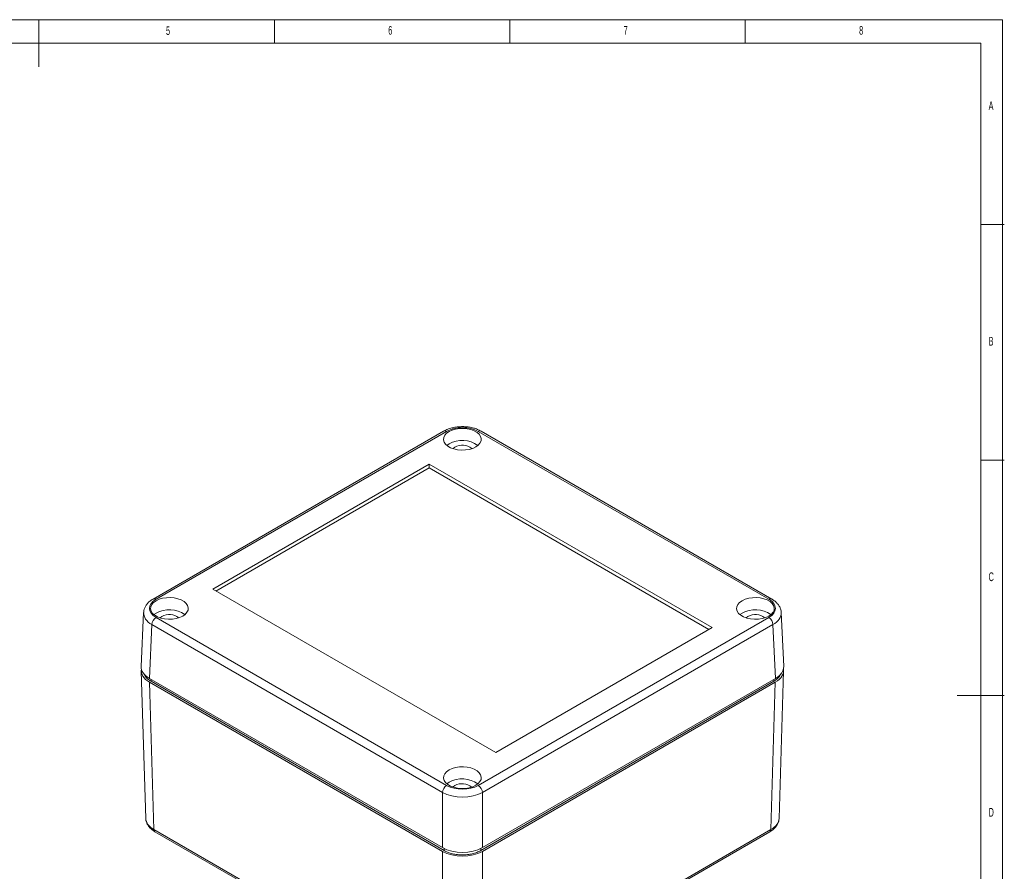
# Model space of a CAD drawing. Header units: millimetres. Extents: x 5 to 415, y 5 to 292.
# Tile 3 of 3: x 206 to 415, y 111 to 292. Entities that reach past the tile are written whole.
import ezdxf

# ---------------------------------------------------------------- set-up
doc = ezdxf.new("R2010")
doc.units = ezdxf.units.MM
doc.layers.add('LAYER_1', color=179, linetype='Continuous', lineweight=15)
doc.styles.add('SLDTEXTSTYLE1', font='TXT', dxfattribs={"width": 0.605})

msp = doc.modelspace()

# ---------------------------------------------------------------- linework, layer by layer
at = {"color": 7, "linetype": 'Continuous', "lineweight": 15}
for p, q in [((295.937, 204.64), (234.227, 169.016)), ((296.562, 204.579), (234.852, 168.954)), ((364.988, 168.954), (303.277, 204.579)), ((365.613, 169.016), (303.902, 204.64)), ((297.091, 201.957), (296.622, 201.631)), ((292.849, 197.631), (246.887, 171.098)), ((292.849, 196.855), (247.559, 170.71)), ((352.953, 162.933), (292.849, 197.631)), ((292.849, 196.855), (292.849, 197.631)), ((352.281, 162.546), (292.849, 196.855)), ((246.887, 171.098), (306.991, 136.4)), ((232.214, 166.123), (231.695, 154.695)), ((234.866, 166.035), (234.396, 165.709)), ((359.317, 166.035), (358.847, 165.709)), ((368.144, 154.695), (367.626, 166.123)), ((233.968, 163.573), (233.45, 152.156)), ((295.679, 127.948), (233.968, 163.573)), ((234.852, 165.077), (296.562, 129.452)), ((303.277, 129.452), (364.988, 165.077)), ((365.871, 163.573), (304.161, 127.948)), ((366.389, 152.156), (365.871, 163.573)), ((306.991, 136.4), (352.953, 162.933)), ((231.719, 153.727), (232.665, 122.433)), ((367.174, 122.433), (368.12, 153.727)), ((233.45, 152.156), (295.679, 116.232)), ((233.476, 151.339), (295.678, 115.43)), ((233.476, 151.339), (234.422, 120.051)), ((233.805, 151.543), (296.031, 115.62)), ((303.808, 115.62), (366.035, 151.543)), ((304.161, 116.232), (366.389, 152.156)), ((304.162, 115.43), (366.364, 151.339)), ((365.418, 120.051), (366.364, 151.339)), ((297.091, 130.113), (296.622, 129.787)), ((295.679, 116.232), (295.679, 127.948)), ((304.161, 127.948), (304.161, 116.232)), ((234.422, 120.051), (295.678, 84.689)), ((234.629, 119.607), (295.885, 84.245)), ((303.955, 84.245), (365.211, 119.607)), ((304.162, 84.689), (365.418, 120.051)), ((295.678, 84.689), (295.678, 115.43)), ((304.162, 115.43), (304.162, 84.689))]:
    msp.add_line(p, q, dxfattribs=at)
at = {"color": 8, "linetype": 'Continuous', "lineweight": 15}
for p, q in [((233.805, 151.543), (233.805, 151.951)), ((366.035, 151.543), (366.035, 151.951)), ((296.031, 115.62), (296.031, 116.044)), ((303.808, 115.62), (303.808, 116.044))]:
    msp.add_line(p, q, dxfattribs=at)
at = {"color": 7, "linetype": 'Continuous', "lineweight": 15, "flags": 128}
for points in [[(297.091, 204.57), (296.565, 204.195), (296.185, 203.765), (295.969, 203.299), (295.925, 202.817), (296.056, 202.34), (296.356, 201.889), (296.811, 201.484), (297.402, 201.143), (298.104, 200.88), (298.884, 200.707), (299.71, 200.631), (300.545, 200.657), (301.353, 200.782), (302.098, 201.001), (302.748, 201.305), (303.274, 201.68), (303.654, 202.11), (303.871, 202.576), (303.914, 203.058), (303.783, 203.535), (303.484, 203.986), (303.028, 204.391), (302.437, 204.732), (301.736, 204.995), (300.955, 205.168), (300.129, 205.243), (299.294, 205.218), (298.486, 205.093), (297.741, 204.874), (297.091, 204.57)], [(297.932, 200.933), (297.959, 200.961), (298.329, 201.243)], [(234.866, 168.648), (234.34, 168.273), (233.96, 167.843), (233.744, 167.377), (233.7, 166.895), (233.831, 166.418), (234.13, 165.967), (234.586, 165.562), (235.177, 165.221), (235.878, 164.958), (236.659, 164.785), (237.485, 164.71), (238.32, 164.735), (239.128, 164.86), (239.873, 165.079), (240.523, 165.383), (241.049, 165.758), (241.429, 166.188), (241.645, 166.654), (241.689, 167.136), (241.558, 167.613), (241.258, 168.064), (240.803, 168.469), (240.212, 168.81), (239.51, 169.073), (238.73, 169.246), (237.904, 169.321), (237.069, 169.296), (236.261, 169.171), (235.516, 168.952), (234.866, 168.648)], [(359.317, 168.648), (358.79, 168.273), (358.411, 167.843), (358.194, 167.377), (358.151, 166.895), (358.281, 166.418), (358.581, 165.967), (359.037, 165.562), (359.628, 165.221), (360.329, 164.958), (361.11, 164.785), (361.936, 164.71), (362.771, 164.735), (363.579, 164.86), (364.324, 165.079), (364.974, 165.383), (365.5, 165.758), (365.879, 166.188), (366.096, 166.654), (366.14, 167.136), (366.009, 167.613), (365.709, 168.064), (365.254, 168.469), (364.662, 168.81), (363.961, 169.073), (363.18, 169.246), (362.355, 169.321), (361.519, 169.296), (360.712, 169.171), (359.967, 168.952), (359.317, 168.648)], [(235.707, 165.012), (235.733, 165.039), (236.103, 165.321)], [(360.158, 165.012), (360.184, 165.039), (360.554, 165.321)], [(297.091, 132.726), (296.565, 132.351), (296.185, 131.921), (295.969, 131.455), (295.925, 130.973), (296.056, 130.496), (296.356, 130.045), (296.811, 129.64), (297.402, 129.299), (298.104, 129.036), (298.884, 128.863), (299.71, 128.788), (300.545, 128.813), (301.353, 128.938), (302.098, 129.157), (302.748, 129.461), (303.274, 129.836), (303.654, 130.266), (303.871, 130.732), (303.914, 131.214), (303.783, 131.691), (303.484, 132.142), (303.028, 132.547), (302.437, 132.888), (301.736, 133.151), (300.955, 133.324), (300.129, 133.4), (299.294, 133.374), (298.486, 133.249), (297.741, 133.03), (297.091, 132.726)], [(297.932, 129.09), (297.959, 129.117), (298.329, 129.399)]]:
    msp.add_lwpolyline(points, dxfattribs=at)
at = {"color": 8, "linetype": 'Continuous', "lineweight": 15}
for centre, radius, start, end in [((296.197, 204.08), 0.618, 53.79827, 114.89143), ((303.642, 204.08), 0.618, 65.10857, 126.20173), ((234.487, 168.455), 0.618, 53.80252, 114.85759), ((365.353, 168.455), 0.618, 65.14105, 126.19954), ((234.915, 120.011), 0.495, 175.3924, 234.64182), ((364.924, 120.011), 0.495, 305.35818, 4.6076)]:
    msp.add_arc(centre, radius, start, end, dxfattribs=at)
at = {"color": 7, "linetype": 'Continuous', "lineweight": 15}
for centre, radius, start, end in [((299.889, 196.809), 5.86, 55.38223, 118.51954), ((299.896, 198.519), 3.143, 50.20512, 119.90847), ((237.664, 160.887), 5.86, 55.38223, 118.51954), ((237.67, 162.597), 3.143, 50.20512, 119.90847), ((362.114, 160.887), 5.86, 55.38224, 118.51952), ((362.121, 162.597), 3.143, 50.20512, 119.90847), ((235.893, 163.454), 1.928, 122.67428, 176.45965), ((363.947, 163.454), 1.928, 3.54035, 57.32572), ((299.889, 124.965), 5.86, 55.38224, 118.51952), ((299.896, 126.675), 3.143, 50.20512, 119.90847), ((297.603, 127.829), 1.928, 122.67428, 176.45965), ((302.236, 127.829), 1.928, 3.54035, 57.32572)]:
    msp.add_arc(centre, radius, start, end, dxfattribs=at)
for centre, major_axis, ratio, start_param, end_param in [((299.92, 202.638), (4.75, 0), 0.5776834, 0.7857408, 2.3558519), ((238.214, 167.015), (4.753, 0), 0.5768923, 2.3565371, 3.9266482), ((361.626, 167.015), (4.753, 0), 0.5768923, 5.4981298, 7.0682409), ((361.626, 165.995), (6.002, 0.057), 0.5770227, 0.0207141, 0.0372013), ((237.72, 153.788), (6.002, 0), 0.5771119, 3.0413315, 3.9268385), ((237.697, 154.604), (6.004, 0), 0.5768923, 3.1154349, 3.9266482), ((362.119, 153.788), (6.002, 0), 0.5771119, 5.4979394, 6.3834465), ((362.142, 154.604), (6.004, 0), 0.5768923, 5.4981298, 6.3093431), ((299.92, 130.373), (6, 0), 0.5712232, 3.9273334, 5.4974445), ((299.92, 131.393), (4.75, 0), 0.5776834, 3.9273334, 5.4974445), ((299.92, 117.881), (6, 0), 0.5774636, 3.9271431, 5.4976349), ((299.92, 118.684), (6, 0), 0.5776834, 3.9273334, 5.4974445)]:
    msp.add_ellipse(centre, major_axis=major_axis, ratio=ratio, start_param=start_param, end_param=end_param, dxfattribs=at)
at = {"color": 8, "linetype": 'Continuous', "lineweight": 15}
for centre, major_axis, ratio, start_param, end_param in [((238.214, 165.995), (6.002, -0.057), 0.5770227, 3.1180537, 3.9320919), ((361.626, 165.995), (6.002, 0.057), 0.5770227, 5.4926861, 6.3038994), ((238.666, 122.514), (6.001, 0.03), 0.5771607, 3.1561318, 3.9239326), ((361.174, 122.514), (6.001, -0.03), 0.5771607, 5.5008454, 6.2686461)]:
    msp.add_ellipse(centre, major_axis=major_axis, ratio=ratio, start_param=start_param, end_param=end_param, dxfattribs=at)
at = {"color": 7, "linetype": 'Continuous', "lineweight": 15}
for points, knots in [([(303.902, 204.64), (303.768, 204.714), (303.387, 204.922), (302.693, 205.196), (301.816, 205.433), (300.895, 205.576), (299.951, 205.627), (299.007, 205.583), (298.083, 205.445), (297.199, 205.213), (296.483, 204.937), (296.086, 204.721), (295.937, 204.64)], [0, 0, 0, 0, 0.0601577, 0.1698022, 0.2790688, 0.3878921, 0.4963856, 0.6048686, 0.7136739, 0.8231563, 0.9337327, 1, 1, 1, 1]), ([(234.227, 169.016), (234.096, 168.936), (233.725, 168.709), (233.219, 168.286), (232.754, 167.737), (232.438, 167.163), (232.252, 166.623), (232.238, 166.275), (232.233, 166.136)], [0, 0, 0, 0, 0.1168655, 0.3332253, 0.5236911, 0.7059641, 0.882188, 1, 1, 1, 1]), ([(367.612, 166.202), (367.592, 166.384), (367.549, 166.779), (367.312, 167.355), (366.95, 167.919), (366.46, 168.433), (365.993, 168.788), (365.69, 168.969), (365.613, 169.016)], [0, 0, 0, 0, 0.1572973, 0.3420316, 0.5300224, 0.7254241, 0.9297134, 1, 1, 1, 1]), ([(232.375, 153.026), (232.444, 152.874), (232.607, 152.521), (233.086, 152.011), (233.565, 151.699), (233.805, 151.543)], [0, 0, 0, 0, 0.273947, 0.6362187, 1, 1, 1, 1]), ([(366.035, 151.543), (366.276, 151.698), (366.758, 152.008), (367.242, 152.566), (367.507, 152.969), (367.542, 153.184), (367.544, 153.193)], [0, 0, 0, 0, 0.3285614, 0.6580381, 0.9858171, 1, 1, 1, 1]), ([(232.682, 122.484), (232.678, 122.406), (232.664, 122.118), (232.795, 121.629), (233.06, 121.046), (233.464, 120.508), (233.98, 120.017), (234.412, 119.744), (234.629, 119.607)], [0, 0, 0, 0, 0.0676701, 0.2479617, 0.4281054, 0.6129287, 0.8052436, 1, 1, 1, 1]), ([(365.211, 119.607), (365.337, 119.684), (365.7, 119.906), (366.216, 120.335), (366.683, 120.891), (366.997, 121.497), (367.157, 122), (367.155, 122.308), (367.154, 122.394)], [0, 0, 0, 0, 0.1148461, 0.3294933, 0.5431859, 0.7270265, 0.9245766, 1, 1, 1, 1]), ([(296.031, 115.62), (296.288, 115.472), (296.566, 115.341), (297.012, 115.168), (297.166, 115.115), (297.484, 115.017), (297.649, 114.972), (298.148, 114.852), (298.491, 114.792), (299.195, 114.711), (299.559, 114.69), (300.276, 114.69), (300.633, 114.71), (301.165, 114.771), (301.341, 114.796), (301.686, 114.857), (301.854, 114.891), (302.35, 115.01), (302.67, 115.108), (303.272, 115.34), (303.551, 115.472), (303.808, 115.62)], [0, 0, 0, 0, 0.125, 0.125, 0.1875, 0.1875, 0.25, 0.25, 0.375, 0.375, 0.5, 0.5, 0.625, 0.625, 0.6875, 0.6875, 0.75, 0.75, 0.875, 0.875, 1, 1, 1, 1])]:
    msp.add_open_spline(points, degree=3, knots=knots, dxfattribs=at)
at = {"layer": 'LAYER_1'}
for p, q in [((414.595, 292), (5, 292)), ((210, 292), (210, 282)), ((260, 287), (260, 292)), ((310, 292), (310, 287)), ((360, 287), (360, 292)), ((414.595, 5), (414.595, 292)), ((410, 287), (10, 287)), ((410, 287), (410, 60.159)), ((415, 248.5), (410, 248.5)), ((410, 198.5), (415, 198.5)), ((415, 148.5), (405, 148.5))]:
    msp.add_line(p, q, dxfattribs=at)

# ---------------------------------------------------------------- texts
at = {"color": 7, "linetype": 'Continuous', "lineweight": 0, "char_height": 1.852, "attachment_point": 1, "style": 'SLDTEXTSTYLE1'}
for s, insert in [('6', (284.167, 290.668)), ('7', (334.167, 290.668)), ('8', (384.167, 290.668)), ('5', (236.975, 290.614)), ('A', (411.667, 274.668)), ('B', (411.667, 224.668)), ('C', (411.667, 174.668)), ('D', (411.667, 124.668))]:
    msp.add_mtext(s, dxfattribs=dict(at, insert=insert))

doc.saveas('drawing.dxf')
